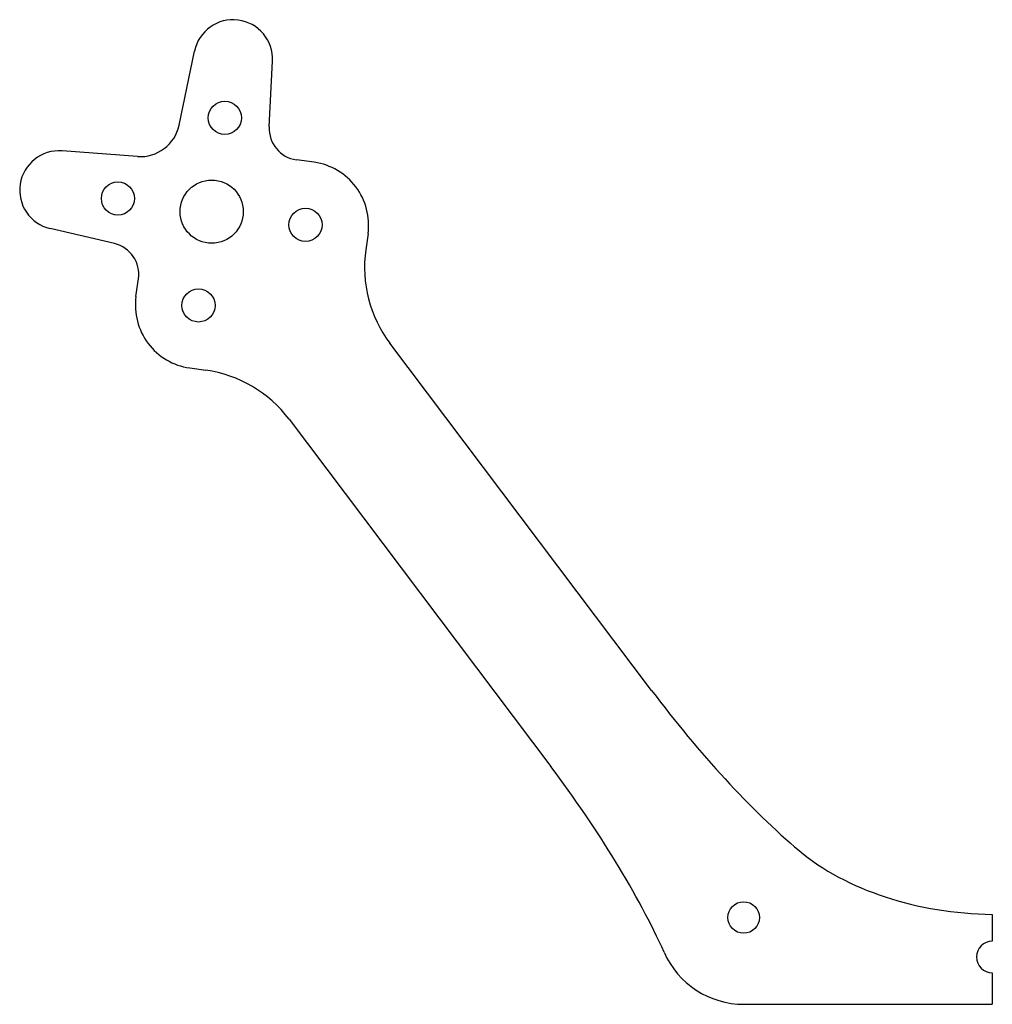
# Model space of a CAD drawing. Header units: millimetres. Extents: x -45.9 to 15.7, y -5.5 to 56.9.
import ezdxf

# ---------------------------------------------------------------- set-up
doc = ezdxf.new("R2010")
doc.units = ezdxf.units.MM
doc.layers.get('0').update_dxf_attribs({"linetype": 'CONTINUOUS'})

msp = doc.modelspace()

# ---------------------------------------------------------------- linework, layer by layer
for p, q in [((-35.767, 50.206), (-34.791, 54.896)), ((-30.054, 50.088), (-29.847, 54.263)), ((-38.402, 48.22), (-43.18, 48.575)), ((-27.203, 47.85), (-28.335, 48.009)), ((-39.864, 42.696), (-43.934, 43.647)), ((-23.799, 43.332), (-23.942, 42.312)), ((-38.498, 39.339), (-38.339, 40.47)), ((-5.833, 14.387), (-22.409, 36.385)), ((-35.093, 34.821), (-34.074, 34.678)), ((-28.798, 31.57), (-12.226, 9.578)), ((15.75, 0.2), (15.75, -1.5)), ((15.75, -3.5), (15.75, -5.5)), ((0.006, -5.5), (15.75, -5.5))]:
    msp.add_line(p, q)
for centre, radius in [((-32.867, 50.665), 1.05), ((-39.643, 45.559), 1.05), ((-33.702, 44.724), 2), ((-27.76, 43.889), 1.05), ((-34.537, 38.782), 1.05), ((0, 0), 1)]:
    msp.add_circle(centre, radius)
for centre, radius, start, end in [((-32.344, 54.387), 2.5, -2.84078, 168.24294), ((-38.215, 50.713), 2.5, 265.71007, 348.28993), ((-28.056, 49.989), 2, 177.15922, 262.00007), ((-43.365, 46.082), 2.5, 85.75707, 256.84078), ((-27.76, 43.889), 4, -8, 82.00007), ((-40.319, 40.748), 2, -8.00007, 76.84078), ((-16.02, 41.199), 8, 172, 217), ((-34.537, 38.782), 4, 171.99993, 262), ((-35.187, 26.755), 8, 37, 82), ((15.75, -2.5), 1, 90.00003, 269.99997), ((0, 0), 5.5, 203.62754, 270.06625)]:
    msp.add_arc(centre, radius, start, end)
for centre, major_axis, ratio, start_param, end_param in [((-1.041, 17.998), (13.069, -17.344), 0.276287, -1.570796, -0.88645), ((-17.014, 5.961), (13.069, -17.344), 0.276287, 0.886482, 1.571112), ((15.886, 10.878), (15.919, -0.171), 0.67077, 3.828846, 4.711039)]:
    msp.add_ellipse(centre, major_axis=major_axis, ratio=ratio, start_param=start_param, end_param=end_param)

doc.saveas('drawing.dxf')
